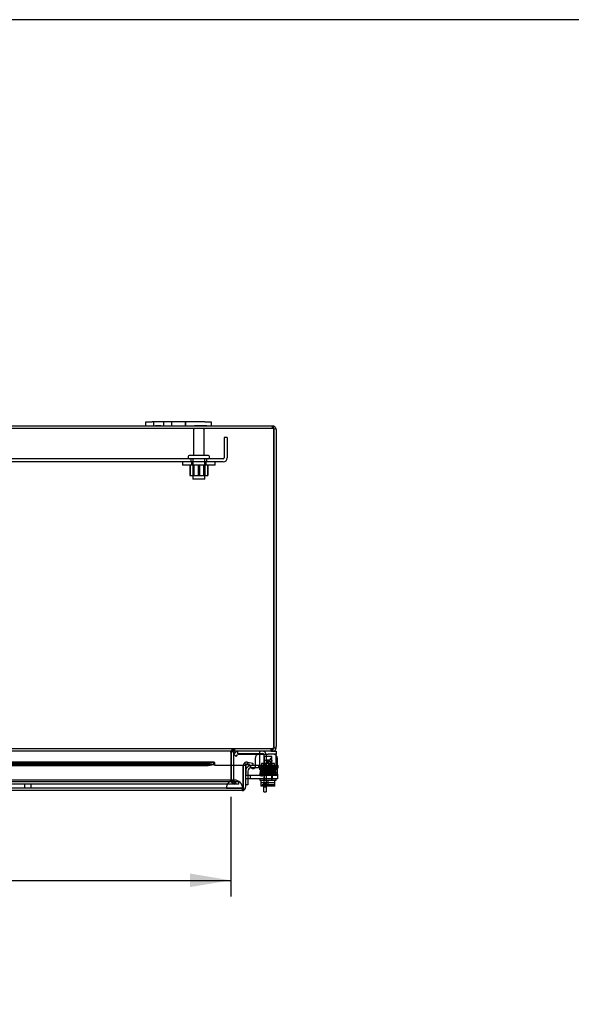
# Model space of a CAD drawing. Header units: inches. Extents: x 1 to 240, y -1 to 159.
# Tile 60 of 65: x 74 to 91, y 129 to 159. Entities that reach past the tile are written whole.
import ezdxf
from ezdxf.enums import TextEntityAlignment as Align
from ezdxf.lldxf.tags import DXFTag

# ---------------------------------------------------------------- set-up
doc = ezdxf.new("R2010")
doc.units = ezdxf.units.IN
doc.header["$MEASUREMENT"] = 0
for name, color, linetype in [('COM40153-1', 7, 'Continuous'), ('COM40153-2', 7, 'Continuous'), ('COM40679', 7, 'Continuous'), ('COM42667', 7, 'Continuous'), ('COM42780', 7, 'Continuous'), ('COM48603', 7, 'Continuous'), ('COM70220', 7, 'Continuous'), ('COM70726-4', 7, 'Continuous'), ('Default', 7, 'Continuous'), ('FET07720', 7, 'Continuous'), ('NTS166105', 7, 'Continuous'), ('PKT99', 7, 'Continuous'), ('SCC19011', 7, 'Continuous'), ('SPR20265', 7, 'Continuous'), ('STD26089', 7, 'Continuous'), ('WAF25035', 7, 'Continuous'), ('WAF25059', 7, 'Continuous')]:
    doc.layers.add(name, color=color, linetype=linetype)
doc.styles.add('SEACAD_Times_New_Roman', font='times.ttf')
tags = doc.linetypes.add('HIDDEN2', pattern=[0.1875, 0.125, -0.0625]).pattern_tags.tags
tags[6:7] = [DXFTag(74, 4), DXFTag(75, 0), DXFTag(340, '0'), DXFTag(46, 0.0), DXFTag(50, 0.0), DXFTag(44, 0.0), DXFTag(45, 0.0)]
tags[4:5] = [DXFTag(74, 4), DXFTag(75, 0), DXFTag(340, '0'), DXFTag(46, 0.0), DXFTag(50, 0.0), DXFTag(44, 0.0), DXFTag(45, 0.0)]
doc.dimstyles.new('HAMMOND_(STH_-_240x160)', dxfattribs={"dimtxt": 1, "dimasz": 1.25, "dimexe": 0.5, "dimexo": 0.5, "dimgap": 0.25, "dimtad": 0, "dimtih": 1, "dimtoh": 1, "dimlfac": 0.125, "dimzin": 0, "dimdsep": 46, "dimtxsty": 'SEACAD_Times_New_Roman', "dimblk1": '_SE_FILLED', "dimblk2": '_SE_FILLED', "dimsah": 1, "dimcen": 0.5, "dimadec": 0, "dimazin": 0, "dimtfac": 0.8, "dimtofl": 0, "dimtmove": 0, "dimatfit": 3, "dimfxl": 1, "dimtolj": 1, "dimtzin": 0, "dimarcsym": 0})

# ---------------------------------------------------------------- blocks, each defined once
blk = doc.blocks.new('SE7')
at = {"layer": 'COM40153-1', "color": 7, "linetype": 'Continuous'}
for p, q in [((80.619, 136.709), (80.619, 136.705)), ((81.422, 135.459), (81.422, 135.638)), ((81.422, 135.459), (81.494, 135.459)), ((81.494, 135.638), (81.494, 135.459))]:
    blk.add_line(p, q, dxfattribs=at)
at = {"layer": 'COM40153-1', "color": 7, "linetype": 'HIDDEN2'}
for p, q in [((80.619, 136.705), (80.619, 136.637)), ((80.619, 136.637), (81.386, 136.637)), ((81.422, 136.601), (81.422, 135.713)), ((81.494, 136.601), (81.494, 135.713)), ((81.494, 136.428), (81.422, 136.428)), ((81.422, 136.303), (81.494, 136.303)), ((81.422, 135.713), (81.494, 135.713)), ((81.422, 135.638), (81.422, 135.713)), ((81.494, 135.713), (81.494, 135.638)), ((81.422, 135.616), (81.494, 135.616))]:
    blk.add_line(p, q, dxfattribs=at)
for radius in [0.108, 0.036]:
    blk.add_arc((81.386, 136.601), radius, 0, 90, dxfattribs=at)
at = {"layer": 'COM40153-2', "color": 7, "linetype": 'Continuous'}
for p, q in [((81.154, 136.272), (81.039, 136.272)), ((81.864, 136.272), (81.84, 136.272)), ((81.864, 136.202), (81.864, 136.272)), ((81.147, 136.202), (81.041, 136.202)), ((81.84, 136.202), (81.864, 136.202)), ((80.934, 135.672), (80.864, 135.672)), ((80.934, 135.864), (80.934, 135.672))]:
    blk.add_line(p, q, dxfattribs=at)
at = {"layer": 'COM40153-2', "color": 7, "linetype": 'HIDDEN2'}
for p, q in [((81.387, 136.272), (81.154, 136.272)), ((81.271, 136.202), (81.271, 136.272)), ((81.387, 136.202), (81.387, 136.272)), ((81.722, 136.272), (81.387, 136.272)), ((81.646, 136.202), (81.646, 136.272)), ((81.722, 136.272), (81.835, 136.272)), ((81.84, 136.272), (81.835, 136.272)), ((80.934, 136.097), (80.934, 135.864)), ((81.041, 136.202), (81.039, 136.202)), ((81.387, 136.202), (81.147, 136.202)), ((81.387, 136.202), (81.722, 136.202)), ((81.835, 136.202), (81.722, 136.202)), ((81.835, 136.202), (81.84, 136.202))]:
    blk.add_line(p, q, dxfattribs=at)
for radius, start, end in [(0.175, 103.4198, 164.9532), (0.105, 90, 180)]:
    blk.add_arc((81.039, 136.097), radius, start, end, dxfattribs=at)
at = {"layer": 'COM40153-2', "color": 7, "linetype": 'Continuous'}
for start, end in [(90, 103.4198), (164.9532, 180)]:
    blk.add_arc((81.039, 136.097), 0.175, start, end, dxfattribs=at)
at = {"layer": 'COM40679', "color": 7, "linetype": 'HIDDEN2'}
for p, q in [((80.206, 146.355), (80.206, 145.73)), ((80.301, 146.355), (80.206, 146.355)), ((80.301, 146.355), (80.301, 145.73)), ((80.176, 145.7), (59.426, 145.7)), ((79.176, 145.7), (79.176, 145.605)), ((79.676, 145.605), (79.676, 145.7)), ((80.176, 145.605), (59.426, 145.605))]:
    blk.add_line(p, q, dxfattribs=at)
for radius in [0.03, 0.125]:
    blk.add_arc((80.176, 145.73), radius, 270, 0, dxfattribs=at)
at = {"layer": 'COM42667', "color": 7, "linetype": 'Continuous'}
for p, q in [((80.87, 136.262), (80.87, 136.007)), ((81.044, 136.197), (80.985, 136.288)), ((81.154, 136.489), (81.154, 136.23)), ((81.84, 136.007), (81.84, 136.489)), ((80.87, 135.864), (80.87, 136.007)), ((81.84, 136.007), (81.84, 135.864)), ((81.84, 135.864), (80.87, 135.864))]:
    blk.add_line(p, q, dxfattribs=at)
at = {"layer": 'COM42667', "color": 7, "linetype": 'HIDDEN2'}
for p, q in [((80.985, 136.288), (80.981, 136.295)), ((81.613, 136.429), (81.504, 136.429)), ((81.504, 136.429), (81.504, 136.401)), ((81.504, 136.401), (81.619, 136.239)), ((81.613, 136.289), (81.534, 136.401)), ((81.534, 136.401), (81.613, 136.401)), ((81.644, 136.489), (81.613, 136.489)), ((81.613, 136.489), (81.613, 136.429)), ((81.613, 136.401), (81.613, 136.289)), ((81.644, 136.429), (81.644, 136.489)), ((81.677, 136.429), (81.644, 136.429)), ((81.644, 136.239), (81.644, 136.401)), ((81.644, 136.401), (81.677, 136.401)), ((81.677, 136.401), (81.677, 136.429)), ((81.84, 135.959), (80.87, 135.959)), ((81.004, 135.959), (81.004, 135.864)), ((81.619, 136.239), (81.644, 136.239)), ((81.692, 135.864), (81.692, 135.959))]:
    blk.add_line(p, q, dxfattribs=at)
at = {"layer": 'COM42667', "color": 7, "linetype": 'Continuous'}
for centre, radius, start, end in [((81.279, 136.489), 0.125, 90, 180), ((81.715, 136.489), 0.125, 0, 90), ((80.93, 136.262), 0.06, 151.3186, 180), ((81.094, 136.23), 0.06, 212.8455, 0)]:
    blk.add_arc(centre, radius, start, end, dxfattribs=at)
at = {"layer": 'COM42667', "color": 7, "linetype": 'HIDDEN2'}
blk.add_arc((80.93, 136.262), 0.06, 32.8455, 151.3186, dxfattribs=at)
at = {"layer": 'COM42780', "color": 7, "linetype": 'Continuous'}
for p, q in [((80.502, 136.617), (80.552, 136.667)), ((80.502, 136.617), (80.569, 136.55)), ((80.569, 136.55), (80.619, 136.6)), ((80.653, 136.614), (81.551, 136.614)), ((81.801, 136.614), (81.551, 136.614)), ((81.693, 136.709), (81.801, 136.709)), ((81.801, 136.709), (81.801, 136.614)), ((81.801, 136.58), (81.801, 136.614))]:
    blk.add_line(p, q, dxfattribs=at)
at = {"layer": 'COM42780', "color": 7, "linetype": 'HIDDEN2'}
for p, q in [((80.687, 136.615), (80.687, 136.614)), ((80.687, 136.615), (80.746, 136.615)), ((80.746, 136.615), (80.746, 136.614)), ((80.746, 136.615), (80.775, 136.615)), ((80.775, 136.615), (80.775, 136.614)), ((80.775, 136.615), (80.937, 136.615)), ((80.887, 136.615), (80.887, 136.614)), ((80.937, 136.615), (80.937, 136.614)), ((81.301, 136.224), (81.301, 136.694)), ((81.801, 136.567), (81.801, 136.58)), ((81.801, 136.278), (81.801, 136.567)), ((81.301, 136.224), (81.301, 136.278)), ((81.746, 136.327), (81.356, 136.327)), ((81.356, 136.327), (81.356, 136.232)), ((81.426, 136.137), (81.426, 136.327)), ((81.445, 136.327), (81.445, 136.137)), ((81.658, 136.137), (81.658, 136.327)), ((81.676, 136.137), (81.676, 136.327)), ((81.746, 136.232), (81.746, 136.327)), ((81.801, 136.137), (81.801, 136.278)), ((81.301, 136.232), (81.801, 136.232)), ((81.301, 136.137), (81.301, 136.224)), ((81.301, 136.137), (81.801, 136.137))]:
    blk.add_line(p, q, dxfattribs=at)
at = {"layer": 'COM42780', "color": 7, "linetype": 'Continuous'}
for radius in [0.143, 0.048]:
    blk.add_arc((80.653, 136.566), radius, 90, 135, dxfattribs=at)
at = {"layer": 'COM42780', "color": 7, "linetype": 'HIDDEN2'}
blk.add_ellipse((81.051, 135.609), major_axis=(0, 14.322), ratio=0.017455, start_param=-1.524085, end_param=-1.503851, dxfattribs=at)
for points, knots in [([(81.293, 136.709), (81.296, 136.709), (81.298, 136.708), (81.301, 136.703), (81.301, 136.699), (81.301, 136.694)], [0, 0, 0, 0, 0.5, 0.5, 1, 1, 1, 1]), ([(81.301, 136.567), (81.301, 136.574), (81.301, 136.58), (81.3, 136.591), (81.3, 136.596), (81.299, 136.605), (81.298, 136.609), (81.296, 136.613), (81.295, 136.614), (81.293, 136.614)], [0, 0, 0, 0, 0.25, 0.25, 0.5, 0.5, 0.75, 0.75, 1, 1, 1, 1])]:
    blk.add_open_spline(points, degree=3, knots=knots, dxfattribs=at)
at = {"layer": 'COM48603', "color": 7, "linetype": 'HIDDEN2'}
for p, q in [((79.889, 136.302), (59.652, 136.302)), ((80.756, 135.571), (58.784, 135.571)), ((80.756, 135.571), (80.756, 135.499))]:
    blk.add_line(p, q, dxfattribs=at)
at = {"layer": 'COM48603', "color": 7, "linetype": 'Continuous'}
for p, q in [((79.889, 136.374), (70.39, 136.374)), ((70.39, 136.343), (79.709, 136.343)), ((70.39, 136.272), (79.709, 136.272)), ((79.709, 136.343), (79.882, 136.373)), ((79.709, 136.343), (79.709, 136.272)), ((79.709, 136.272), (79.882, 136.302)), ((79.882, 136.302), (79.882, 136.373)), ((79.917, 136.294), (79.917, 136.349)), ((79.917, 136.266), (79.917, 136.294)), ((80.792, 136.266), (79.917, 136.266)), ((80.792, 135.607), (80.792, 136.266)), ((80.864, 136.266), (80.792, 136.266)), ((80.792, 136.266), (80.792, 135.607)), ((80.877, 136.294), (80.831, 136.349)), ((80.864, 136.266), (80.864, 135.607)), ((80.907, 136.302), (80.919, 136.373)), ((80.907, 136.302), (81.077, 136.272)), ((80.919, 136.373), (81.089, 136.343)), ((81.089, 136.343), (81.077, 136.272)), ((80.756, 135.499), (58.784, 135.499)), ((80.792, 135.607), (80.792, 135.506)), ((80.792, 135.506), (80.792, 135.607))]:
    blk.add_line(p, q, dxfattribs=at)
for centre, radius, start, end in [((79.889, 136.249), 0.0534, 89.7664, 97.3735), ((79.889, 136.249), 0.0534, 57.5781, 79.9246), ((80.9, 136.266), 0.108, 130, 180), ((80.9, 136.266), 0.108, 80.0001, 129.9999), ((80.9, 136.266), 0.036, 130, 180), ((80.9, 136.266), 0.036, 80, 130), ((80.756, 135.607), 0.108, 270, 289.4712), ((80.756, 135.607), 0.108, 289.4712, 0)]:
    blk.add_arc(centre, radius, start, end, dxfattribs=at)
at = {"layer": 'COM48603', "color": 7, "linetype": 'HIDDEN2'}
for centre, radius, start, end in [((79.889, 136.249), 0.0534, 89.7664, 97.3735), ((80.756, 135.607), 0.036, 270, 0)]:
    blk.add_arc(centre, radius, start, end, dxfattribs=at)
blk.add_ellipse((80.756, 135.607), major_axis=(0, 0.036), ratio=0.997813, start_param=3.141593, end_param=4.712389, dxfattribs=at)
at = {"layer": 'COM48603', "color": 7, "linetype": 'Continuous'}
blk.add_ellipse((80.756, 135.607), major_axis=(0, 0.108), ratio=0.997813, start_param=3.141593, end_param=3.48143, dxfattribs=at)
blk.add_open_spline([(79.917, 136.349), (79.911, 136.359), (79.905, 136.367), (79.894, 136.375), (79.888, 136.375), (79.882, 136.373)], degree=3, knots=[0, 0, 0, 0, 0.5, 0.5, 1, 1, 1, 1], dxfattribs=at)
at = {"layer": 'COM70220', "color": 7, "linetype": 'HIDDEN2'}
for p, q in [((80.27, 135.821), (59.332, 135.821)), ((80.52, 135.821), (80.27, 135.821)), ((80.27, 135.575), (59.332, 135.575)), ((80.27, 135.573), (59.332, 135.573)), ((80.27, 135.572), (59.332, 135.572)), ((80.52, 135.575), (80.27, 135.575)), ((80.769, 135.573), (80.27, 135.573)), ((80.769, 135.572), (80.27, 135.572)), ((80.271, 135.573), (80.52, 135.575)), ((80.271, 135.572), (80.271, 135.573)), ((80.52, 135.575), (80.769, 135.573)), ((80.77, 135.571), (80.756, 135.571)), ((80.769, 135.573), (80.769, 135.572))]:
    blk.add_line(p, q, dxfattribs=at)
blk.add_arc((80.52, 135.571), 0.25, 0, 180, dxfattribs=at)
at = {"layer": 'COM70726-4', "color": 7, "linetype": 'HIDDEN2'}
for p, q in [((81.693, 146.637), (57.909, 146.637)), ((81.693, 146.637), (81.693, 146.709)), ((81.709, 146.678), (81.709, 146.627)), ((81.646, 136.781), (57.956, 136.781)), ((80.408, 136.681), (80.408, 136.695)), ((80.434, 136.694), (80.429, 136.695)), ((80.487, 136.709), (80.487, 136.781)), ((80.534, 136.709), (80.534, 136.781)), ((81.646, 136.709), (81.646, 136.781)), ((81.693, 136.781), (81.646, 136.781)), ((81.693, 136.743), (81.693, 136.781)), ((80.408, 136.266), (80.408, 135.806)), ((80.426, 135.806), (80.426, 136.266)), ((80.498, 135.806), (80.498, 136.266)), ((80.515, 135.768), (59.088, 135.768)), ((80.515, 135.696), (59.088, 135.696)), ((80.408, 135.806), (80.41, 135.804)), ((80.426, 135.806), (80.498, 135.806)), ((80.426, 135.804), (80.426, 135.806)), ((80.498, 135.804), (80.426, 135.804)), ((80.498, 135.804), (80.498, 135.806)), ((80.501, 135.768), (80.501, 135.696)), ((80.56, 135.768), (80.515, 135.768)), ((80.56, 135.696), (80.515, 135.696)), ((80.534, 135.768), (80.534, 135.696)), ((80.58, 135.768), (80.56, 135.768)), ((80.56, 135.696), (80.56, 135.768)), ((80.58, 135.696), (80.56, 135.696)), ((80.656, 135.768), (80.58, 135.768)), ((80.656, 135.696), (80.58, 135.696)), ((80.656, 135.696), (80.656, 135.768))]:
    blk.add_line(p, q, dxfattribs=at)
at = {"layer": 'COM70726-4', "color": 7, "linetype": 'Continuous'}
for p, q in [((77.801, 146.709), (61.801, 146.709)), ((81.693, 146.709), (79.801, 146.709)), ((81.797, 146.633), (81.729, 146.612)), ((81.729, 146.601), (81.729, 146.633)), ((81.729, 146.612), (81.729, 146.601)), ((81.729, 136.851), (81.729, 146.601)), ((81.729, 146.601), (81.729, 136.851)), ((81.801, 146.601), (81.801, 136.851)), ((81.646, 136.709), (70.872, 136.709)), ((80.408, 136.673), (80.408, 136.681)), ((80.408, 136.673), (80.408, 136.266)), ((80.426, 136.266), (80.426, 136.673)), ((80.499, 136.681), (80.434, 136.694)), ((80.498, 136.266), (80.498, 136.673)), ((81.646, 136.709), (81.693, 136.709)), ((81.693, 136.709), (81.693, 136.743)), ((81.729, 136.851), (81.729, 136.817)), ((81.729, 136.817), (81.801, 136.817)), ((81.801, 136.817), (81.801, 136.851))]:
    blk.add_line(p, q, dxfattribs=at)
for centre, radius, start, end in [((81.693, 146.601), 0.108, 71.8777, 90), ((80.932, 146.827), 0.804, 347.2507, 351.2208), ((80.934, 146.827), 0.802, 347.2036, 351.1938), ((81.693, 146.601), 0.108, 17.1113, 71.8777), ((81.693, 146.601), 0.108, 0, 17.1113), ((80.498, 136.557), 0.153, 93.9363, 125.8599), ((80.534, 136.673), 0.108, 168.1804, 180), ((80.534, 136.673), 0.036, 168.1804, 180), ((80.534, 136.673), 0.036, 90.0001, 168.1803), ((81.693, 136.817), 0.108, 270, 323.0094), ((81.549, 136.844), 0.177, 328.7682, 351.3351), ((81.693, 136.817), 0.036, 323.0094, 0), ((81.629, 136.851), 0.1, 340.5543, 0), ((81.693, 136.817), 0.108, 323.0094, 0)]:
    blk.add_arc(centre, radius, start, end, dxfattribs=at)
at = {"layer": 'COM70726-4', "color": 7, "linetype": 'HIDDEN2'}
for centre, radius, start, end in [((81.693, 146.601), 0.036, 58.1143, 90), ((80.932, 146.827), 0.804, 345.9807, 347.2507), ((80.934, 146.827), 0.802, 345.9388, 347.2036), ((81.693, 146.601), 0.036, 17.8112, 58.1143), ((80.932, 146.827), 0.804, 349.5847, 351.2208), ((80.934, 146.827), 0.802, 349.6098, 351.1938), ((81.693, 146.601), 0.036, 0, 17.8112), ((80.534, 136.673), 0.108, 90, 168.1804), ((81.643, 136.901), 0.119, 271.5142, 298.4277), ((81.693, 136.817), 0.036, 270, 323.0094), ((81.677, 136.845), 0.0541, 295.3357, 329.7932), ((80.534, 135.804), 0.108, 180, 270), ((80.534, 135.804), 0.036, 180, 270)]:
    blk.add_arc(centre, radius, start, end, dxfattribs=at)
at = {"layer": 'COM70726-4', "color": 7, "linetype": 'Continuous'}
blk.add_ellipse((81.693, 146.601), major_axis=(0, -0.108), ratio=0.996907, start_param=2.825298, end_param=3.141593, dxfattribs=at)
at = {"layer": 'COM70726-4', "color": 7, "linetype": 'HIDDEN2'}
for major_axis, start_param, end_param in [((0, -0.036), 2.585083, 3.141593), ((0, 0.036), 4.712389, 5.023252)]:
    blk.add_ellipse((81.693, 146.601), major_axis=major_axis, ratio=0.996907, start_param=start_param, end_param=end_param, dxfattribs=at)
at = {"layer": 'COM70726-4', "color": 7, "linetype": 'Continuous'}
for points, knots in [([(81.727, 146.704), (81.723, 146.703), (81.721, 146.702), (81.716, 146.698), (81.714, 146.696), (81.711, 146.692), (81.71, 146.689), (81.709, 146.683), (81.709, 146.68), (81.709, 146.67), (81.711, 146.662), (81.715, 146.651), (81.717, 146.647), (81.722, 146.639), (81.725, 146.636), (81.729, 146.633)], [0, 0, 0, 0, 0.125, 0.125, 0.25, 0.25, 0.375, 0.375, 0.5, 0.5, 0.75, 0.75, 0.875, 0.875, 1, 1, 1, 1]), ([(81.7, 136.752), (81.691, 136.739), (81.682, 136.728), (81.664, 136.713), (81.655, 136.709), (81.646, 136.709)], [0, 0, 0, 0, 0.5, 0.5, 1, 1, 1, 1])]:
    blk.add_open_spline(points, degree=3, knots=knots, dxfattribs=at)
at = {"layer": 'COM70726-4', "color": 7, "linetype": 'HIDDEN2'}
for points, knots in [([(81.712, 146.632), (81.71, 146.631), (81.709, 146.629), (81.709, 146.626), (81.709, 146.625), (81.71, 146.622), (81.711, 146.621), (81.714, 146.619), (81.717, 146.617), (81.722, 146.614), (81.725, 146.613), (81.728, 146.612)], [0, 0, 0, 0, 0.25, 0.25, 0.375, 0.375, 0.5, 0.5, 0.75, 0.75, 1, 1, 1, 1]), ([(80.408, 136.695), (80.415, 136.708), (80.421, 136.719), (80.435, 136.74), (80.441, 136.749), (80.454, 136.765), (80.461, 136.771), (80.474, 136.779), (80.481, 136.781), (80.487, 136.781)], [0, 0, 0, 0, 0.25, 0.25, 0.5, 0.5, 0.75, 0.75, 1, 1, 1, 1]), ([(80.487, 136.781), (80.481, 136.781), (80.474, 136.779), (80.461, 136.771), (80.454, 136.765), (80.441, 136.749), (80.435, 136.74), (80.421, 136.719), (80.415, 136.708), (80.408, 136.695)], [0, 0, 0, 0, 0.25, 0.25, 0.5, 0.5, 0.75, 0.75, 1, 1, 1, 1]), ([(81.646, 136.709), (81.655, 136.709), (81.664, 136.713), (81.682, 136.728), (81.691, 136.739), (81.7, 136.752)], [0, 0, 0, 0, 0.5, 0.5, 1, 1, 1, 1]), ([(80.501, 135.696), (80.494, 135.696), (80.486, 135.699), (80.471, 135.71), (80.463, 135.718), (80.448, 135.738), (80.441, 135.75), (80.425, 135.776), (80.418, 135.79), (80.41, 135.804)], [0, 0, 0, 0, 0.25, 0.25, 0.5, 0.5, 0.75, 0.75, 1, 1, 1, 1]), ([(80.501, 135.768), (80.486, 135.768), (80.471, 135.772), (80.441, 135.786), (80.425, 135.795), (80.41, 135.804)], [0, 0, 0, 0, 0.5, 0.5, 1, 1, 1, 1])]:
    blk.add_open_spline(points, degree=3, knots=knots, dxfattribs=at)
at = {"layer": 'FET07720', "color": 7, "linetype": 'Continuous'}
for p, q in [((77.801, 146.834), (77.989, 146.834)), ((77.801, 146.709), (77.801, 146.834)), ((77.989, 146.709), (77.801, 146.709)), ((79.614, 146.834), (77.989, 146.834)), ((79.614, 146.709), (77.989, 146.709)), ((79.614, 146.834), (79.801, 146.834)), ((79.801, 146.709), (79.614, 146.709)), ((79.801, 146.834), (79.801, 146.709))]:
    blk.add_line(p, q, dxfattribs=at)
at = {"layer": 'FET07720', "color": 7, "linetype": 'HIDDEN2'}
for p, q in [((78.036, 146.834), (78.036, 146.709)), ((78.091, 146.729), (78.091, 146.709)), ((78.091, 146.729), (78.21, 146.729)), ((78.12, 146.729), (78.12, 146.709)), ((78.207, 146.729), (78.207, 146.709)), ((78.21, 146.729), (78.21, 146.709)), ((78.21, 146.729), (78.227, 146.729)), ((78.227, 146.729), (78.227, 146.709)), ((78.227, 146.729), (78.262, 146.729)), ((78.262, 146.729), (78.262, 146.709)), ((78.348, 146.709), (78.348, 146.834)), ((78.583, 146.834), (78.583, 146.709)), ((78.583, 146.834), (78.583, 146.709)), ((79.019, 146.834), (79.019, 146.709)), ((79.02, 146.709), (79.02, 146.834)), ((79.291, 146.729), (79.291, 146.709)), ((79.291, 146.729), (79.414, 146.729)), ((79.356, 146.729), (79.356, 146.709)), ((79.4, 146.729), (79.4, 146.709)), ((79.414, 146.729), (79.414, 146.709)), ((79.414, 146.729), (79.523, 146.729)), ((79.445, 146.729), (79.445, 146.709)), ((79.454, 146.729), (79.454, 146.709)), ((79.514, 146.729), (79.514, 146.709)), ((79.523, 146.729), (79.523, 146.709)), ((79.523, 146.729), (79.568, 146.729)), ((79.554, 146.729), (79.554, 146.709)), ((79.568, 146.729), (79.568, 146.709)), ((79.568, 146.729), (79.676, 146.729)), ((79.612, 146.729), (79.612, 146.709)), ((79.676, 146.729), (79.676, 146.709))]:
    blk.add_line(p, q, dxfattribs=at)
at = {"layer": 'NTS166105', "color": 7, "linetype": 'HIDDEN2'}
for p, q in [((79.148, 145.509), (79.148, 145.189)), ((79.161, 145.509), (79.161, 145.189)), ((79.239, 145.509), (79.239, 145.189)), ((79.273, 145.509), (79.273, 145.189)), ((79.406, 145.509), (79.406, 145.189)), ((79.449, 145.509), (79.449, 145.189)), ((79.58, 145.189), (79.58, 145.509)), ((79.614, 145.509), (79.614, 145.189)), ((79.692, 145.509), (79.692, 145.189)), ((79.707, 145.509), (79.707, 145.189)), ((79.148, 145.189), (79.406, 145.189)), ((79.406, 145.189), (79.692, 145.189)), ((79.692, 145.189), (79.707, 145.189))]:
    blk.add_line(p, q, dxfattribs=at)
at = {"layer": 'PKT99', "color": 7, "linetype": 'HIDDEN2'}
for p, q in [((74.077, 135.571), (74.077, 135.696)), ((74.269, 135.696), (74.269, 135.571))]:
    blk.add_line(p, q, dxfattribs=at)
at = {"layer": 'SCC19011', "color": 7, "linetype": 'HIDDEN2'}
for p, q in [((81.673, 136.551), (81.429, 136.551)), ((81.429, 136.551), (81.429, 135.819)), ((81.673, 135.819), (81.673, 136.551)), ((81.766, 135.733), (81.336, 135.733)), ((81.367, 135.678), (81.367, 135.648)), ((81.736, 135.678), (81.367, 135.678)), ((81.736, 135.648), (81.736, 135.678))]:
    blk.add_line(p, q, dxfattribs=at)
at = {"layer": 'SCC19011', "color": 7, "linetype": 'Continuous'}
for p, q in [((81.336, 135.638), (81.336, 135.819)), ((81.551, 135.638), (81.551, 135.819)), ((81.766, 135.638), (81.766, 135.819)), ((81.551, 135.638), (81.336, 135.638)), ((81.766, 135.638), (81.551, 135.638))]:
    blk.add_line(p, q, dxfattribs=at)
at = {"layer": 'SCC19011', "color": 7, "linetype": 'HIDDEN2'}
for points in [[(81.367, 135.648), (81.367, 135.645), (81.366, 135.643), (81.362, 135.639), (81.359, 135.638), (81.357, 135.638)], [(81.746, 135.638), (81.743, 135.638), (81.741, 135.639), (81.737, 135.643), (81.736, 135.645), (81.736, 135.648)]]:
    blk.add_open_spline(points, degree=3, knots=[0, 0, 0, 0, 0.5, 0.5, 1, 1, 1, 1], dxfattribs=at)
at = {"layer": 'SPR20265', "color": 7, "linetype": 'HIDDEN2'}
blk.add_circle((81.751, 136.254), 0.0175, dxfattribs=at)
blk.add_ellipse((81.379, 135.973), major_axis=(0, -0.0175), ratio=0.707107, dxfattribs=at)
for points, knots in [([(81.734, 136.251), (81.734, 136.258), (81.732, 136.268), (81.706, 136.266), (81.673, 136.264), (81.628, 136.262), (81.577, 136.26), (81.522, 136.258), (81.472, 136.256), (81.42, 136.253), (81.374, 136.251), (81.347, 136.248), (81.344, 136.246), (81.345, 136.246)], [0, 0, 0, 0, 0.125982, 0.2017463, 0.2682277, 0.3362296, 0.4377865, 0.5044681, 0.5817919, 0.6698196, 0.7687667, 0.878748, 0.9585267, 0.9585267, 0.9585267, 0.9585267]), ([(81.353, 136.212), (81.352, 136.212), (81.354, 136.214), (81.377, 136.216), (81.416, 136.218), (81.46, 136.22), (81.501, 136.222), (81.536, 136.223), (81.566, 136.224), (81.604, 136.226), (81.645, 136.228), (81.684, 136.23), (81.721, 136.232), (81.749, 136.235), (81.767, 136.246), (81.768, 136.252), (81.769, 136.256)], [0.0478319, 0.0478319, 0.0478319, 0.0478319, 0.1133768, 0.21476, 0.304024, 0.3809306, 0.4454032, 0.4973308, 0.5370482, 0.5764215, 0.6702144, 0.7250715, 0.7843316, 0.8966761, 0.9497319, 1, 1, 1, 1]), ([(81.789, 136.021), (81.786, 136.02), (81.782, 136.019), (81.761, 136.017), (81.733, 136.016), (81.692, 136.014), (81.638, 136.012), (81.578, 136.01), (81.528, 136.008), (81.484, 136.007), (81.438, 136.005), (81.388, 136.003), (81.344, 136.001), (81.317, 135.999), (81.302, 135.995), (81.298, 135.994), (81.293, 135.988), (81.291, 135.983), (81.291, 135.979), (81.292, 135.974), (81.294, 135.97), (81.3, 135.965), (81.313, 135.96), (81.338, 135.957), (81.362, 135.956), (81.378, 135.955)], [0, 0, 0, 0, 0.05891, 0.1138, 0.164652, 0.211412, 0.292299, 0.35675, 0.404517, 0.446565, 0.497964, 0.558968, 0.629733, 0.699985, 0.748623, 0.77482, 0.780725, 0.78766, 0.796339, 0.802027, 0.810821, 0.83848, 0.879489, 0.933452, 1, 1, 1, 1]), ([(81.32, 136.048), (81.317, 136.047), (81.311, 136.046), (81.303, 136.041), (81.299, 136.033), (81.299, 136.026), (81.301, 136.021), (81.303, 136.017), (81.306, 136.015), (81.309, 136.013), (81.311, 136.012), (81.314, 136.012), (81.315, 136.012), (81.316, 136.012)], [0, 0, 0, 0, 0.188415, 0.363228, 0.51473, 0.638547, 0.747394, 0.797104, 0.843325, 0.886161, 0.926011, 0.96361, 1, 1, 1, 1]), ([(81.324, 136.096), (81.323, 136.096), (81.32, 136.096), (81.316, 136.095), (81.313, 136.092), (81.31, 136.089), (81.308, 136.086), (81.307, 136.081), (81.307, 136.075), (81.31, 136.068), (81.315, 136.063), (81.321, 136.061), (81.325, 136.06), (81.327, 136.06)], [0, 0, 0, 0, 0.057064, 0.117028, 0.178564, 0.240253, 0.300887, 0.359706, 0.473677, 0.597633, 0.728878, 0.863282, 1, 1, 1, 1]), ([(81.764, 136.17), (81.758, 136.169), (81.746, 136.167), (81.701, 136.165), (81.65, 136.163), (81.601, 136.161), (81.558, 136.159), (81.522, 136.158), (81.492, 136.157), (81.45, 136.155), (81.407, 136.153), (81.369, 136.151), (81.347, 136.149), (81.333, 136.147), (81.325, 136.145), (81.32, 136.143), (81.314, 136.134), (81.314, 136.123), (81.328, 136.109), (81.345, 136.109), (81.377, 136.106), (81.416, 136.104), (81.458, 136.102), (81.498, 136.101), (81.547, 136.099), (81.603, 136.097), (81.661, 136.095), (81.715, 136.092), (81.759, 136.09), (81.768, 136.088), (81.773, 136.087)], [0, 0, 0, 0, 0.058551, 0.110617, 0.156075, 0.194856, 0.226906, 0.252149, 0.272601, 0.295535, 0.350757, 0.38334, 0.417941, 0.446317, 0.467012, 0.480008, 0.488606, 0.503752, 0.523164, 0.563327, 0.607089, 0.654564, 0.682046, 0.714028, 0.750484, 0.791426, 0.836868, 0.886766, 0.941154, 1, 1, 1, 1]), ([(81.316, 136.047), (81.318, 136.046), (81.32, 136.046), (81.324, 136.045), (81.328, 136.043), (81.331, 136.04), (81.333, 136.036), (81.334, 136.031), (81.334, 136.026), (81.332, 136.02), (81.328, 136.015), (81.323, 136.013), (81.321, 136.013), (81.32, 136.013)], [0, 0, 0, 0, 0.057828, 0.117981, 0.179096, 0.239678, 0.298465, 0.35472, 0.462169, 0.58034, 0.709431, 0.848684, 1, 1, 1, 1]), ([(81.324, 136.061), (81.329, 136.06), (81.34, 136.058), (81.384, 136.055), (81.435, 136.053), (81.498, 136.051), (81.565, 136.048), (81.637, 136.046), (81.691, 136.044), (81.732, 136.042), (81.756, 136.041), (81.768, 136.039), (81.772, 136.04), (81.771, 136.04), (81.765, 136.048), (81.765, 136.057), (81.768, 136.064), (81.771, 136.068), (81.77, 136.068), (81.76, 136.068), (81.736, 136.066), (81.685, 136.064), (81.622, 136.061), (81.558, 136.059), (81.5, 136.057), (81.439, 136.055), (81.382, 136.053), (81.335, 136.05), (81.323, 136.048), (81.317, 136.047)], [0, 0, 0, 0, 0.058649, 0.11084, 0.15651, 0.195647, 0.25403, 0.297266, 0.352959, 0.386003, 0.421835, 0.451903, 0.473301, 0.486305, 0.493758, 0.506019, 0.514004, 0.522364, 0.540829, 0.561355, 0.605248, 0.65302, 0.713269, 0.750033, 0.791175, 0.836733, 0.88669, 0.941113, 1, 1, 1, 1]), ([(81.319, 136.012), (81.322, 136.013), (81.326, 136.014), (81.347, 136.016), (81.383, 136.018), (81.436, 136.02), (81.488, 136.022), (81.535, 136.023), (81.572, 136.025), (81.605, 136.026), (81.636, 136.027), (81.669, 136.028), (81.704, 136.03), (81.737, 136.031), (81.763, 136.033), (81.779, 136.035), (81.789, 136.037), (81.793, 136.039), (81.799, 136.047), (81.801, 136.054), (81.798, 136.062), (81.788, 136.073), (81.772, 136.073), (81.741, 136.077), (81.701, 136.078), (81.659, 136.08), (81.617, 136.082), (81.566, 136.083), (81.508, 136.085), (81.447, 136.088), (81.389, 136.09), (81.342, 136.093), (81.332, 136.094), (81.326, 136.096)], [0, 0, 0, 0, 0.030545, 0.059424, 0.112011, 0.157961, 0.1973, 0.229989, 0.256033, 0.276614, 0.299171, 0.325011, 0.354154, 0.38665, 0.422106, 0.45247, 0.474756, 0.488971, 0.496614, 0.509158, 0.518183, 0.527612, 0.567296, 0.611011, 0.658439, 0.68542, 0.716957, 0.753026, 0.793608, 0.838639, 0.888079, 0.941898, 1, 1, 1, 1]), ([(81.319, 136.01), (81.324, 136.009), (81.34, 136.008), (81.377, 136.005), (81.419, 136.004), (81.461, 136.002), (81.5, 136.001), (81.532, 136), (81.559, 135.999), (81.585, 135.998), (81.615, 135.997), (81.65, 135.995), (81.688, 135.994), (81.727, 135.992), (81.761, 135.99), (81.777, 135.989), (81.782, 135.988)], [0.0973841, 0.0973841, 0.0973841, 0.0973841, 0.185449, 0.2641987, 0.3336814, 0.3938522, 0.4447346, 0.486325, 0.5186306, 0.547929, 0.5858766, 0.6327184, 0.688461, 0.7530945, 0.8265759, 0.9088675, 0.9088675, 0.9088675, 0.9088675]), ([(81.379, 135.99), (81.365, 135.991), (81.344, 135.992), (81.328, 135.992), (81.324, 135.99), (81.325, 135.986), (81.326, 135.981), (81.326, 135.974), (81.323, 135.97), (81.322, 135.968), (81.319, 135.965), (81.319, 135.965), (81.329, 135.965), (81.357, 135.967), (81.4, 135.969), (81.447, 135.97), (81.491, 135.972), (81.535, 135.973), (81.584, 135.975), (81.644, 135.977), (81.697, 135.979), (81.737, 135.981), (81.764, 135.982), (81.785, 135.984), (81.789, 135.985), (81.791, 135.986)], [0, 0, 0, 0, 0.068787, 0.122121, 0.160552, 0.184947, 0.192272, 0.205138, 0.211393, 0.214193, 0.218068, 0.246717, 0.298062, 0.369901, 0.438402, 0.497748, 0.547729, 0.588984, 0.638959, 0.705037, 0.787085, 0.834292, 0.885526, 0.94076, 1, 1, 1, 1]), ([(81.341, 136.197), (81.338, 136.197), (81.333, 136.196), (81.326, 136.19), (81.322, 136.183), (81.322, 136.176), (81.324, 136.169), (81.329, 136.164), (81.334, 136.162), (81.338, 136.161), (81.34, 136.161)], [0, 0, 0, 0, 0.159811, 0.317961, 0.462729, 0.589122, 0.709493, 0.821101, 0.918775, 1, 1, 1, 1]), ([(81.772, 136.121), (81.771, 136.121), (81.769, 136.119), (81.749, 136.117), (81.718, 136.115), (81.682, 136.114), (81.646, 136.112), (81.613, 136.111), (81.586, 136.11), (81.551, 136.109), (81.512, 136.107), (81.467, 136.106), (81.426, 136.104), (81.385, 136.102), (81.349, 136.1), (81.325, 136.098), (81.323, 136.097), (81.323, 136.096)], [0.0214611, 0.0214611, 0.0214611, 0.0214611, 0.0900895, 0.1717016, 0.2446764, 0.3089463, 0.3644025, 0.4109426, 0.4485319, 0.4775571, 0.5520907, 0.6032729, 0.6637477, 0.733584, 0.8128626, 0.90161, 0.9779358, 0.9779358, 0.9779358, 0.9779358]), ([(81.327, 136.095), (81.33, 136.095), (81.333, 136.094), (81.339, 136.089), (81.342, 136.082), (81.342, 136.076), (81.339, 136.069), (81.335, 136.065), (81.33, 136.062), (81.327, 136.061), (81.325, 136.061), (81.324, 136.061)], [0, 0, 0, 0, 0.185334, 0.353361, 0.498143, 0.618697, 0.730532, 0.833218, 0.922973, 0.962918, 1, 1, 1, 1]), ([(81.785, 136.023), (81.78, 136.024), (81.763, 136.025), (81.728, 136.027), (81.689, 136.029), (81.65, 136.03), (81.615, 136.032), (81.585, 136.033), (81.559, 136.034), (81.532, 136.034), (81.5, 136.036), (81.462, 136.037), (81.42, 136.039), (81.379, 136.04), (81.343, 136.042), (81.328, 136.044), (81.324, 136.045)], [0.0927332, 0.0927332, 0.0927332, 0.0927332, 0.1761712, 0.2504479, 0.3156064, 0.371681, 0.418724, 0.4567876, 0.486152, 0.5185085, 0.5601176, 0.6109353, 0.6708861, 0.7398977, 0.8178183, 0.9045709, 0.9045709, 0.9045709, 0.9045709]), ([(81.328, 136.061), (81.328, 136.062), (81.33, 136.063), (81.352, 136.065), (81.387, 136.067), (81.427, 136.069), (81.467, 136.071), (81.512, 136.072), (81.551, 136.074), (81.586, 136.075), (81.613, 136.076), (81.646, 136.077), (81.682, 136.079), (81.719, 136.081), (81.752, 136.082), (81.774, 136.085), (81.776, 136.086), (81.776, 136.087)], [0.0263099, 0.0263099, 0.0263099, 0.0263099, 0.0964276, 0.1838194, 0.2622112, 0.3315153, 0.3917028, 0.44276, 0.5172761, 0.5463373, 0.5840062, 0.6307122, 0.6864836, 0.7512982, 0.8251368, 0.9080449, 0.982767, 0.982767, 0.982767, 0.982767]), ([(81.348, 136.246), (81.347, 136.246), (81.345, 136.246), (81.343, 136.245), (81.34, 136.244), (81.337, 136.243), (81.335, 136.24), (81.333, 136.238), (81.331, 136.235), (81.33, 136.23), (81.331, 136.224), (81.335, 136.217), (81.343, 136.211), (81.35, 136.21), (81.353, 136.209)], [0, 0, 0, 0, 0.03766, 0.074985, 0.113343, 0.153894, 0.197472, 0.244568, 0.295414, 0.35009, 0.473116, 0.626338, 0.805115, 1, 1, 1, 1]), ([(81.349, 136.21), (81.356, 136.209), (81.368, 136.207), (81.413, 136.205), (81.461, 136.202), (81.519, 136.2), (81.579, 136.198), (81.641, 136.195), (81.686, 136.193), (81.717, 136.192), (81.736, 136.19), (81.746, 136.189), (81.748, 136.19), (81.747, 136.191), (81.741, 136.199), (81.741, 136.21), (81.747, 136.218), (81.744, 136.218), (81.732, 136.217), (81.707, 136.215), (81.658, 136.213), (81.6, 136.211), (81.542, 136.208), (81.49, 136.207), (81.437, 136.204), (81.388, 136.202), (81.349, 136.199), (81.342, 136.198), (81.338, 136.197)], [0, 0, 0, 0, 0.05868, 0.11089, 0.156574, 0.195712, 0.254059, 0.296672, 0.349407, 0.380032, 0.412836, 0.440384, 0.460345, 0.47302, 0.481805, 0.498686, 0.51973, 0.539775, 0.560333, 0.604276, 0.652105, 0.712459, 0.749291, 0.790516, 0.836181, 0.886278, 0.940878, 1, 1, 1, 1]), ([(81.34, 136.196), (81.341, 136.196), (81.344, 136.196), (81.348, 136.194), (81.351, 136.192), (81.355, 136.188), (81.357, 136.182), (81.357, 136.176), (81.355, 136.17), (81.351, 136.165), (81.346, 136.162), (81.343, 136.162), (81.341, 136.162)], [0, 0, 0, 0, 0.067072, 0.136537, 0.206748, 0.275983, 0.405419, 0.522779, 0.643733, 0.765986, 0.885184, 1, 1, 1, 1]), ([(81.342, 136.162), (81.345, 136.163), (81.352, 136.164), (81.389, 136.167), (81.435, 136.169), (81.49, 136.172), (81.551, 136.174), (81.619, 136.176), (81.672, 136.179), (81.714, 136.181), (81.746, 136.183), (81.762, 136.186), (81.77, 136.189), (81.773, 136.192), (81.776, 136.197), (81.777, 136.203), (81.776, 136.211), (81.768, 136.222), (81.757, 136.222), (81.732, 136.226), (81.689, 136.228), (81.637, 136.231), (81.581, 136.233), (81.529, 136.235), (81.472, 136.237), (81.418, 136.239), (81.371, 136.242), (81.358, 136.244), (81.352, 136.245)], [0, 0, 0, 0, 0.059106, 0.111633, 0.157536, 0.19683, 0.255211, 0.29893, 0.356657, 0.391511, 0.429813, 0.485768, 0.500306, 0.504332, 0.507499, 0.516944, 0.523303, 0.530501, 0.567714, 0.611589, 0.659036, 0.717146, 0.753156, 0.793696, 0.838695, 0.888114, 0.941912, 1, 1, 1, 1]), ([(81.776, 136.122), (81.771, 136.123), (81.761, 136.125), (81.72, 136.127), (81.672, 136.129), (81.612, 136.132), (81.548, 136.134), (81.479, 136.136), (81.427, 136.139), (81.387, 136.14), (81.362, 136.142), (81.347, 136.143), (81.343, 136.143), (81.343, 136.142), (81.346, 136.14), (81.349, 136.135), (81.35, 136.129), (81.348, 136.121), (81.346, 136.117), (81.342, 136.113), (81.349, 136.115), (81.371, 136.116), (81.417, 136.119), (81.475, 136.121), (81.535, 136.123), (81.589, 136.125), (81.647, 136.127), (81.702, 136.13), (81.749, 136.133), (81.76, 136.134), (81.766, 136.135)], [0, 0, 0, 0, 0.059304, 0.11203, 0.158196, 0.197875, 0.257569, 0.300622, 0.355537, 0.388247, 0.424232, 0.456235, 0.479371, 0.493936, 0.498247, 0.501506, 0.512138, 0.519655, 0.527677, 0.536196, 0.565642, 0.60932, 0.656908, 0.71618, 0.752543, 0.793314, 0.838453, 0.887955, 0.941821, 1, 1, 1, 1]), ([(81.345, 136.159), (81.35, 136.159), (81.365, 136.157), (81.398, 136.155), (81.442, 136.153), (81.494, 136.151), (81.551, 136.149), (81.611, 136.147), (81.667, 136.144), (81.712, 136.142), (81.744, 136.14), (81.757, 136.139), (81.76, 136.138)], [0.0920725, 0.0920725, 0.0920725, 0.0920725, 0.1751058, 0.2490648, 0.3139906, 0.4162972, 0.4830411, 0.5577137, 0.668638, 0.7379899, 0.8163887, 0.9037215, 0.9037215, 0.9037215, 0.9037215]), ([(81.353, 136.244), (81.354, 136.244), (81.356, 136.244), (81.36, 136.242), (81.364, 136.238), (81.366, 136.232), (81.366, 136.226), (81.364, 136.221), (81.362, 136.218), (81.359, 136.215), (81.356, 136.213), (81.352, 136.211), (81.349, 136.211), (81.348, 136.211)], [0, 0, 0, 0, 0.162855, 0.308329, 0.439048, 0.555518, 0.659163, 0.712922, 0.769029, 0.82693, 0.885551, 0.943608, 1, 1, 1, 1]), ([(81.766, 136.173), (81.762, 136.173), (81.748, 136.175), (81.715, 136.177), (81.668, 136.179), (81.611, 136.182), (81.551, 136.184), (81.494, 136.186), (81.443, 136.188), (81.399, 136.19), (81.368, 136.192), (81.353, 136.193), (81.349, 136.194)], [0.0987599, 0.0987599, 0.0987599, 0.0987599, 0.1877617, 0.2672063, 0.3371398, 0.448409, 0.522966, 0.5894481, 0.6910607, 0.7553201, 0.8282896, 0.909904, 0.909904, 0.909904, 0.909904]), ([(81.767, 136.136), (81.766, 136.136), (81.764, 136.136), (81.762, 136.137), (81.759, 136.138), (81.756, 136.139), (81.754, 136.142), (81.751, 136.145), (81.749, 136.151), (81.749, 136.157), (81.751, 136.164), (81.757, 136.169), (81.76, 136.17), (81.763, 136.17)], [0, 0, 0, 0, 0.038509, 0.078114, 0.119898, 0.164481, 0.21204, 0.262415, 0.369764, 0.488173, 0.633368, 0.805352, 1, 1, 1, 1]), ([(81.772, 136.088), (81.77, 136.088), (81.766, 136.088), (81.76, 136.093), (81.757, 136.1), (81.757, 136.107), (81.76, 136.113), (81.764, 136.118), (81.769, 136.121), (81.773, 136.121), (81.775, 136.121)], [0, 0, 0, 0, 0.179106, 0.344045, 0.488033, 0.609539, 0.723855, 0.829732, 0.92237, 1, 1, 1, 1]), ([(81.763, 136.135), (81.766, 136.135), (81.771, 136.136), (81.779, 136.141), (81.783, 136.148), (81.784, 136.154), (81.784, 136.158), (81.782, 136.162), (81.781, 136.165), (81.778, 136.167), (81.775, 136.169), (81.773, 136.17), (81.77, 136.171), (81.768, 136.171), (81.767, 136.171)], [0, 0, 0, 0, 0.179696, 0.347726, 0.496425, 0.619744, 0.675627, 0.729219, 0.780424, 0.829098, 0.875163, 0.918716, 0.960114, 1, 1, 1, 1]), ([(81.775, 136.086), (81.776, 136.086), (81.779, 136.087), (81.783, 136.088), (81.786, 136.09), (81.789, 136.093), (81.791, 136.097), (81.792, 136.102), (81.792, 136.108), (81.789, 136.114), (81.784, 136.119), (81.778, 136.122), (81.774, 136.122), (81.772, 136.123)], [0, 0, 0, 0, 0.058448, 0.119991, 0.183216, 0.246619, 0.308903, 0.369213, 0.48528, 0.60971, 0.739485, 0.870031, 1, 1, 1, 1]), ([(81.79, 135.987), (81.789, 135.987), (81.786, 135.987), (81.782, 135.988), (81.779, 135.99), (81.776, 135.993), (81.774, 135.997), (81.773, 136.001), (81.773, 136.007), (81.775, 136.013), (81.779, 136.018), (81.784, 136.02), (81.787, 136.02), (81.788, 136.02)], [0, 0, 0, 0, 0.063603, 0.12996, 0.197413, 0.264238, 0.328963, 0.390606, 0.506022, 0.626998, 0.751605, 0.876153, 1, 1, 1, 1]), ([(81.788, 135.985), (81.792, 135.986), (81.797, 135.987), (81.804, 135.992), (81.808, 136), (81.808, 136.007), (81.806, 136.013), (81.801, 136.018), (81.796, 136.021), (81.792, 136.021), (81.79, 136.021)], [0, 0, 0, 0, 0.167201, 0.329893, 0.476988, 0.603506, 0.721843, 0.829916, 0.923204, 1, 1, 1, 1])]:
    blk.add_open_spline(points, degree=3, knots=knots, dxfattribs=at)
for points in [[(81.315, 136.012), (81.315, 136.012), (81.315, 136.012), (81.315, 136.012)], [(81.32, 136.046), (81.32, 136.046), (81.32, 136.047), (81.321, 136.047)], [(81.342, 136.196), (81.342, 136.196), (81.342, 136.196), (81.342, 136.197)], [(81.763, 136.137), (81.763, 136.136), (81.762, 136.136), (81.762, 136.136)], [(81.768, 136.17), (81.769, 136.17), (81.769, 136.171), (81.769, 136.171)], [(81.788, 135.986), (81.788, 135.986), (81.788, 135.986), (81.788, 135.986)], [(81.792, 136.021), (81.792, 136.021), (81.792, 136.021), (81.792, 136.021)]]:
    blk.add_open_spline(points, degree=3, dxfattribs=at)
at = {"layer": 'STD26089', "color": 7, "linetype": 'HIDDEN2'}
for p, q in [((79.26, 146.577), (79.26, 145.8)), ((79.592, 145.8), (79.592, 146.577)), ((79.101, 145.77), (79.101, 145.73)), ((79.721, 145.8), (79.131, 145.8)), ((79.239, 145.7), (79.239, 145.075)), ((79.614, 145.075), (79.614, 145.7)), ((79.751, 145.73), (79.751, 145.77)), ((79.614, 145.075), (79.239, 145.075))]:
    blk.add_line(p, q, dxfattribs=at)
for centre, radius, start, end in [((79.32, 146.577), 0.06, 90, 180), ((79.532, 146.577), 0.06, 0, 90), ((79.131, 145.77), 0.03, 90, 180), ((79.131, 145.73), 0.03, 180, 270), ((79.721, 145.77), 0.03, 0, 90), ((79.721, 145.73), 0.03, 270, 0)]:
    blk.add_arc(centre, radius, start, end, dxfattribs=at)
at = {"layer": 'WAF25035', "color": 7, "linetype": 'Continuous'}
for p, q in [((81.301, 135.864), (81.301, 135.819)), ((81.301, 135.819), (81.801, 135.819)), ((81.801, 135.819), (81.801, 135.864))]:
    blk.add_line(p, q, dxfattribs=at)
at = {"layer": 'WAF25035', "color": 7, "linetype": 'HIDDEN2'}
for p, q in [((81.419, 135.864), (81.419, 135.819)), ((81.684, 135.819), (81.684, 135.864))]:
    blk.add_line(p, q, dxfattribs=at)
at = {"layer": 'WAF25059', "color": 7, "linetype": 'HIDDEN2'}
for p, q in [((78.926, 145.605), (78.926, 145.509)), ((79.926, 145.509), (78.926, 145.509)), ((79.204, 145.605), (79.204, 145.509)), ((79.649, 145.509), (79.649, 145.605)), ((79.926, 145.509), (79.926, 145.605))]:
    blk.add_line(p, q, dxfattribs=at)
blk = doc.blocks.new('DMBLK2326')
at = {"layer": 'Default', "linetype": 'Continuous'}
for points in [[(60.444, 132.53), (60.444, 132.946), (59.194, 132.738)], [(79.158, 132.53), (80.408, 132.738), (79.158, 132.946)]]:
    blk.add_hatch(color=7, dxfattribs=at).paths.add_polyline_path(points)
at = {"layer": 'Default', "color": 7, "linetype": 'Continuous'}
for p, q in [((59.194, 135.306), (59.194, 132.238)), ((80.408, 135.306), (80.408, 132.238)), ((59.194, 132.738), (66.205, 132.738)), ((73.398, 132.738), (80.408, 132.738))]:
    blk.add_line(p, q, dxfattribs=at)
at = {"layer": 'Default', "color": 7, "linetype": 'Continuous', "style": 'SEACAD_Times_New_Roman'}
for s, p in [('21.21', (68.095, 133.238)), ('DOOR', (67.704, 131.738)), ('OPENING', (66.555, 130.238))]:
    blk.add_text(s, height=1, dxfattribs=at).set_placement(p, align=Align.TOP_LEFT)
blk = doc.blocks.new('_SE_FILLED')
at = {"color": 0}
blk.add_line((0, 0), (-1, 0), dxfattribs=at)
blk.add_solid([(0, 0), (-1, -0.1665), (-1, 0.1665), (0, 0)], dxfattribs=at)
blk = doc.blocks.new('BORDER')
at = {"layer": 'Default', "color": 7, "linetype": 'Continuous'}
blk.add_line((0, 27.86), (-41.86, 27.86), dxfattribs=at)

msp = doc.modelspace()

# ---------------------------------------------------------------- block references
at = {"layer": 'Default', "color": 7, "xscale": 5.7, "yscale": 5.7, "zscale": 5.7}
msp.add_blockref('BORDER', (239.562, 0.401), dxfattribs=at)
at = {"layer": 'Default'}
msp.add_blockref('SE7', (0, 0), dxfattribs=at)

# ---------------------------------------------------------------- dimensions: what is measured, and where the dimension line sits
at = {"layer": 'Default', "color": 7, "linetype": 'Continuous'}
dim = msp.add_linear_dim(base=(59.194, 132.738), p1=(59.194, 136.673), p2=(80.408, 136.673), angle=0, text='\\A1;<>\\PDOOR\\XOPENING', dimstyle='HAMMOND_(STH_-_240x160)', override={"dimlfac": 1}, dxfattribs=at)
dim.commit()
dim.dimension.update_dxf_attribs({"geometry": 'DMBLK2326', "text_midpoint": (69.801, 132.738), "dimtype": 161})

doc.saveas('drawing.dxf')
